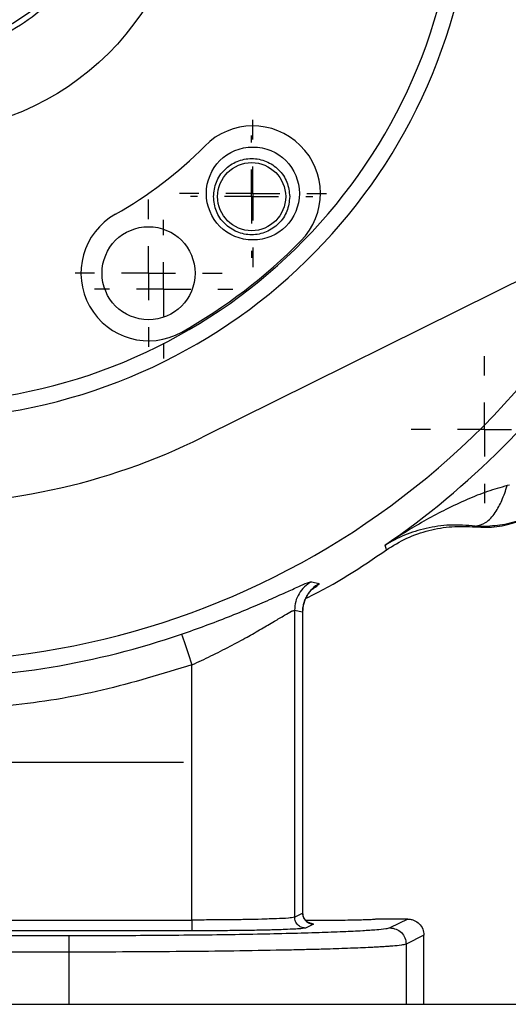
# Model space of a CAD drawing. Header units: inches. Extents: x 0.3 to 33.9, y 0.2 to 21.7.
# Tile 18 of 21: x 26.5 to 28.3, y 8.3 to 12. Entities that reach past the tile are written whole.
import ezdxf

# ---------------------------------------------------------------- set-up
doc = ezdxf.new("R2010")
doc.units = ezdxf.units.IN
doc.header["$MEASUREMENT"] = 0
doc.layers.add('SLD-0', color=7, linetype='Continuous', lineweight=25)
doc.styles.add('SLDTEXTSTYLE1', font='TXT', dxfattribs={"width": 0.605})
doc.dimstyles.new('SLDDIMSTYLE0', dxfattribs={"dimtxt": 0.222453, "dimasz": 0.13, "dimexe": 0, "dimexo": 0.0625, "dimgap": 0.055613, "dimtad": 0, "dimtih": 1, "dimtoh": 1, "dimrnd": 1e-09, "dimzin": 12, "dimdsep": 46, "dimtxsty": 'SLDTEXTSTYLE1', "dimsah": 1, "dimcen": 0.09, "dimadec": 0, "dimazin": 3, "dimtfac": 1, "dimtofl": 0, "dimtmove": 0, "dimatfit": 3, "dimfxl": 0, "dimfrac": 2, "dimtolj": 1, "dimtzin": 12, "dimarcsym": 0})

# ---------------------------------------------------------------- blocks, each defined once
blk = doc.blocks.new('_D_9')
at = {"layer": 'SLD-0'}
for p, q in [((27.9489, 8.2932), (27.9489, 4.6947)), ((24.8239, 6.9532), (24.8239, 4.6947)), ((24.8239, 4.8197), (25.9137, 4.8197)), ((26.1173, 4.8378), (26.041, 4.8378)), ((26.041, 4.8378), (26.041, 4.4962)), ((26.7115, 4.8378), (26.7879, 4.8378)), ((26.7879, 4.8378), (26.7879, 4.4962)), ((27.9489, 4.8197), (26.9152, 4.8197)), ((26.041, 4.4962), (26.1173, 4.4962)), ((26.7879, 4.4962), (26.7115, 4.4962))]:
    blk.add_line(p, q, dxfattribs=at)
for points in [[(24.8239, 4.8197), (24.9539, 4.7997), (24.9539, 4.8397)], [(27.9489, 4.8197), (27.8189, 4.8397), (27.8189, 4.7997)]]:
    blk.add_solid(points, dxfattribs=at)
at = {"layer": 'SLD-0', "char_height": 0.22917, "attachment_point": 1, "style": 'SLDTEXTSTYLE1'}
for s, insert in [('3.13', (26.1173, 5.1841)), ('79.4', (26.1173, 4.7916))]:
    blk.add_mtext(s, dxfattribs=dict(at, insert=insert))
blk = doc.blocks.new('_D_10')
at = {"layer": 'SLD-0'}
for p, q in [((28.9774, 12.5678), (30.9802, 12.5678)), ((30.8552, 12.5678), (30.8552, 10.7148)), ((30.4733, 10.3584), (30.3969, 10.3584)), ((30.3969, 10.3584), (30.3969, 10.0167)), ((31.2372, 10.3584), (31.3136, 10.3584)), ((31.3136, 10.3584), (31.3136, 10.0167)), ((30.3969, 10.0167), (30.4733, 10.0167)), ((31.3136, 10.0167), (31.2372, 10.0167)), ((30.8552, 8.3432), (30.8552, 9.9658)), ((26.6848, 8.3432), (30.9802, 8.3432))]:
    blk.add_line(p, q, dxfattribs=at)
for points in [[(30.8552, 12.5678), (30.8352, 12.4378), (30.8752, 12.4378)], [(30.8552, 8.3432), (30.8752, 8.4732), (30.8352, 8.4732)]]:
    blk.add_solid(points, dxfattribs=at)
at = {"layer": 'SLD-0', "char_height": 0.22917, "attachment_point": 1, "style": 'SLDTEXTSTYLE1'}
for s, insert in [('4.22', (30.5582, 10.7047)), ('107.3', (30.4733, 10.3121))]:
    blk.add_mtext(s, dxfattribs=dict(at, insert=insert))
blk = doc.blocks.new('_D_12')
at = {"layer": 'SLD-0'}
for p, q in [((29.5167, 12.3907), (29.5167, 3.5136)), ((24.8239, 6.9532), (24.8239, 3.5136)), ((26.7988, 3.6567), (26.7224, 3.6567)), ((26.7224, 3.6567), (26.7224, 3.315)), ((27.5627, 3.6567), (27.6391, 3.6567)), ((27.6391, 3.6567), (27.6391, 3.315)), ((24.8239, 3.6386), (26.5951, 3.6386)), ((29.5167, 3.6386), (27.7664, 3.6386)), ((26.7224, 3.315), (26.7988, 3.315)), ((27.6391, 3.315), (27.5627, 3.315))]:
    blk.add_line(p, q, dxfattribs=at)
for points in [[(24.8239, 3.6386), (24.9539, 3.6186), (24.9539, 3.6586)], [(29.5167, 3.6386), (29.3867, 3.6586), (29.3867, 3.6186)]]:
    blk.add_solid(points, dxfattribs=at)
at = {"layer": 'SLD-0', "char_height": 0.22917, "attachment_point": 1, "style": 'SLDTEXTSTYLE1'}
for s, insert in [('4.69', (26.8837, 4.003)), ('119.2', (26.7988, 3.6105))]:
    blk.add_mtext(s, dxfattribs=dict(at, insert=insert))
blk = doc.blocks.new('SW_CENTERMARKSYMBOL_13')
at = {"layer": 'SLD-0', "color": 0}
for p, q in [((0, 0.2), (0, 0.272)), ((0, 0), (0, 0.1)), ((-0.2, 0), (-0.272, 0)), ((0, 0), (-0.1, 0)), ((0, 0), (0, -0.1)), ((0, 0), (0.1, 0)), ((0.2, 0), (0.272, 0)), ((0, -0.2), (0, -0.272))]:
    blk.add_line(p, q, dxfattribs=at)
blk = doc.blocks.new('SW_CENTERMARKSYMBOL_14')
at = {"layer": 'SLD-0', "color": 0}
for p, q in [((0, 0.2), (0, 0.272)), ((0, 0), (0, 0.1)), ((-0.2, 0), (-0.272, 0)), ((0, 0), (-0.1, 0)), ((0, 0), (0, -0.1)), ((0, 0), (0.1, 0)), ((0.2, 0), (0.272, 0)), ((0, -0.2), (0, -0.272))]:
    blk.add_line(p, q, dxfattribs=at)
blk = doc.blocks.new('SW_CENTERMARKSYMBOL_21')
at = {"layer": 'SLD-0', "color": 0}
for p, q in [((0, 0.2), (0, 0.2562)), ((0, 0), (0, 0.1)), ((-0.2, 0), (-0.2563, 0)), ((0, 0), (-0.1, 0)), ((0, 0), (0, -0.1)), ((0, 0), (0.1, 0)), ((0.2, 0), (0.2562, 0)), ((0, -0.2), (0, -0.2563))]:
    blk.add_line(p, q, dxfattribs=at)
blk = doc.blocks.new('SW_CENTERMARKSYMBOL_23')
at = {"layer": 'SLD-0', "color": 0}
for p, q in [((0, 0.2), (0, 0.272)), ((0, 0), (0, 0.1)), ((-0.2, 0), (-0.272, 0)), ((0, 0), (-0.1, 0)), ((0, 0), (0, -0.1)), ((0, 0), (0.1, 0)), ((0.2, 0), (0.272, 0)), ((0, -0.2), (0, -0.272))]:
    blk.add_line(p, q, dxfattribs=at)
blk = doc.blocks.new('SW_CENTERMARKSYMBOL_27')
at = {"layer": 'SLD-0', "color": 0}
blk.add_line((0.2, 0), (2.235, 0), dxfattribs=at)
blk = doc.blocks.new('SW_CENTERMARKSYMBOL_30')
at = {"layer": 'SLD-0', "color": 0}
for p, q in [((0, 0.2), (0, 0.226)), ((0, 0), (0, 0.1)), ((-0.2, 0), (-0.226, 0)), ((0, 0), (-0.1, 0)), ((0, 0), (0, -0.1)), ((0, 0), (0.1, 0)), ((0.2, 0), (0.226, 0)), ((0, -0.2), (0, -0.226))]:
    blk.add_line(p, q, dxfattribs=at)

msp = doc.modelspace()

# ---------------------------------------------------------------- linework, layer by layer
at = {"color": 7, "linetype": 'Continuous', "lineweight": 25}
for p, q in [((29.1391, 11.4369), (27.1291, 10.4401)), ((28.2651, 10.2635), (28.257, 10.2612)), ((28.1392, 10.1087), (28.139, 10.1118)), ((28.1739, 10.11), (28.139, 10.1118)), ((27.8076, 10.0327), (27.805, 10.0411)), ((27.8103, 10.0239), (27.8076, 10.0327)), ((27.5324, 9.9056), (27.5613, 9.8989)), ((27.4702, 9.8004), (27.4702, 8.6644)), ((27.4702, 9.8004), (27.4999, 9.7942)), ((27.4999, 9.7942), (27.4999, 8.6792)), ((27.5004, 8.6753), (27.5004, 9.7971)), ((27.0907, 8.654), (27.0907, 9.5981)), ((27.4702, 8.6644), (27.4999, 8.6792)), ((25.8815, 8.654), (27.0907, 8.654)), ((27.0907, 8.654), (27.0907, 8.614)), ((27.5398, 8.6393), (27.5101, 8.6244)), ((27.5739, 8.6524), (27.5105, 8.6527)), ((27.8889, 8.6577), (27.7774, 8.6577)), ((27.8889, 8.6577), (27.8232, 8.6249)), ((27.0907, 8.614), (25.8815, 8.614)), ((27.9489, 8.5978), (27.8831, 8.5649)), ((27.9489, 8.3432), (27.9489, 8.5978)), ((26.6348, 8.5953), (23.013, 8.5953)), ((26.6348, 8.5953), (26.6348, 8.5354)), ((27.8831, 8.5649), (27.8831, 8.3432)), ((26.6348, 8.5354), (23.013, 8.5354)), ((26.6348, 8.5354), (26.6348, 8.3432)), ((23.013, 8.3432), (26.6348, 8.3432)), ((26.6348, 8.3432), (27.8831, 8.3432)), ((27.8831, 8.3432), (27.9489, 8.3432))]:
    msp.add_line(p, q, dxfattribs=at)
at = {"color": 8, "linetype": 'Continuous', "lineweight": 25}
for p, q in [((27.4999, 9.7942), (27.4984, 9.7921)), ((27.4999, 8.6792), (27.499, 8.6799)), ((27.4993, 8.6798), (27.4999, 8.6792))]:
    msp.add_line(p, q, dxfattribs=at)
at = {"color": 7, "linetype": 'Continuous', "lineweight": 25, "flags": 128}
msp.add_lwpolyline([(27.0519, 9.7116), (27.0552, 9.7017), (27.0637, 9.677), (27.0762, 9.6406), (27.0907, 9.5981)], dxfattribs=at)
at = {"color": 7, "linetype": 'Continuous', "lineweight": 25}
for centre, radius in [((26.0739, 12.5678), 1.0005), ((26.0739, 12.5678), 0.6937), ((27.3159, 11.342), 0.172), ((27.3113, 11.3304), 0.126), ((26.9299, 11.0472), 0.172)]:
    msp.add_circle(centre, radius, dxfattribs=at)
for centre, radius, start, end in [((26.0739, 12.5678), 2.061, 268.5435, 76.2097), ((26.0739, 12.5678), 2.001, 268.5779, 76.1753), ((27.3159, 11.342), 0.25, 315.3766, 135.3766), ((26.0739, 12.5678), 1.495, 299.3767, 315.3765), ((26.9299, 11.0472), 0.25, 119.3766, 299.3766), ((26.0739, 12.5678), 1.995, 299.3767, 315.3765), ((26.0739, 12.5678), 3.0628, 304.4163, 325.5837), ((28.1733, 10.4684), 0.3614, 264.581, 5.419), ((26.0739, 12.5678), 2.375, 267.7256, 296.3781), ((26.0739, 12.5678), 3.019, 270, 288.901)]:
    msp.add_arc(centre, radius, start, end, dxfattribs=at)
at = {"color": 8, "linetype": 'Continuous', "lineweight": 25}
msp.add_arc((26.0739, 12.5678), 2.9563, 191.8275, 332.9257, dxfattribs=at)
at = {"color": 7, "linetype": 'Continuous', "lineweight": 25}
for points, knots in [([(26.7877, 12.5678), (26.785, 12.5211), (26.7797, 12.4277), (26.7372, 12.2929), (26.6713, 12.1687), (26.5818, 12.0599), (26.473, 11.9705), (26.3488, 11.9041), (26.214, 11.8633), (26.0739, 11.8495), (25.9338, 11.8633), (25.799, 11.9041), (25.6748, 11.9705), (25.566, 12.0599), (25.4765, 12.1687), (25.4106, 12.2929), (25.3681, 12.4277), (25.3628, 12.5211), (25.3602, 12.5678)], [0, 0, 0, 0, 0.0625, 0.125, 0.1875, 0.25, 0.3125, 0.375, 0.4375, 0.5, 0.5625, 0.625, 0.6875, 0.75, 0.8125, 0.875, 0.9375, 1, 1, 1, 1]), ([(27.1703, 11.3304), (27.1725, 11.3488), (27.1767, 11.3857), (27.2093, 11.4327), (27.2559, 11.464), (27.3113, 11.475), (27.3668, 11.464), (27.4134, 11.4327), (27.446, 11.3857), (27.4502, 11.3488), (27.4523, 11.3304)], [0, 0, 0, 0, 0.125, 0.25, 0.375, 0.5, 0.625, 0.750001, 0.875, 1, 1, 1, 1]), ([(27.4523, 11.3304), (27.4502, 11.3119), (27.446, 11.275), (27.4134, 11.2281), (27.3668, 11.1967), (27.3113, 11.1857), (27.2559, 11.1967), (27.2093, 11.2281), (27.1767, 11.275), (27.1725, 11.3119), (27.1703, 11.3304)], [0, 0, 0, 0, 0.1250003, 0.2499994, 0.3750004, 0.4999997, 0.6250002, 0.7500001, 0.875, 1, 1, 1, 1]), ([(28.5299, 10.5027), (28.5309, 10.478), (28.5329, 10.4286), (28.5164, 10.3555), (28.4862, 10.2872), (28.4421, 10.2265), (28.3863, 10.1761), (28.321, 10.1386), (28.2492, 10.1144), (28.199, 10.1115), (28.1739, 10.11)], [0, 0, 0, 0, 0.1238417, 0.2480777, 0.3726766, 0.4976065, 0.622836, 0.7483328, 0.8740649, 1, 1, 1, 1]), ([(28.257, 10.2612), (28.2324, 10.2543), (28.1819, 10.2402), (28.1065, 10.2097), (28.0311, 10.1743), (27.9574, 10.1349), (27.882, 10.091), (27.8321, 10.0586), (27.805, 10.0411)], [0, 0, 0, 0, 0.151221, 0.3115893, 0.4822455, 0.6463701, 0.8083546, 1, 1, 1, 1]), ([(28.139, 10.1118), (28.1521, 10.1148), (28.1825, 10.1218), (28.2137, 10.1611), (28.2396, 10.2078), (28.2509, 10.2426), (28.257, 10.2612)], [0, 0, 0, 0, 0.196398, 0.455086, 0.709553, 1, 1, 1, 1]), ([(28.139, 10.1118), (28.1074, 10.1141), (28.0465, 10.1185), (27.9581, 10.1052), (27.8769, 10.0808), (27.8287, 10.0542), (27.805, 10.0411)], [0, 0, 0, 0, 0.272478, 0.525865, 0.767002, 1, 1, 1, 1]), ([(27.8103, 10.0239), (27.8349, 10.039), (27.8843, 10.0692), (27.9667, 10.0972), (28.0525, 10.1125), (28.1103, 10.1099), (28.1392, 10.1087)], [0, 0, 0, 0, 0.24998, 0.499964, 0.749966, 1, 1, 1, 1]), ([(27.5121, 9.8446), (27.5143, 9.8457), (27.6197, 9.8942), (27.716, 9.9598), (27.8103, 10.0239)], [0, 0, 0, 0, 0.021428, 1, 1, 1, 1]), ([(27.0519, 9.7116), (27.0814, 9.7219), (27.1398, 9.7424), (27.2245, 9.775), (27.3034, 9.8074), (27.3743, 9.8379), (27.434, 9.865), (27.481, 9.8855), (27.5116, 9.9004), (27.5277, 9.9044), (27.5324, 9.9056)], [0, 0, 0, 0, 0.181272, 0.358033, 0.525053, 0.67441, 0.804636, 0.904163, 0.971766, 1, 1, 1, 1]), ([(27.5324, 9.9056), (27.5234, 9.8997), (27.5055, 9.8879), (27.4858, 9.8621), (27.4727, 9.8325), (27.471, 9.8111), (27.4702, 9.8004)], [0, 0, 0, 0, 0.2499419, 0.4998934, 0.7499016, 1, 1, 1, 1]), ([(27.5613, 9.8989), (27.5525, 9.893), (27.5348, 9.8812), (27.5153, 9.8556), (27.5024, 9.826), (27.5007, 9.8048), (27.4999, 9.7942)], [0, 0, 0, 0, 0.2499425, 0.499893, 0.7499008, 1, 1, 1, 1]), ([(27.5004, 9.7924), (27.5006, 9.7978), (27.5009, 9.8089), (27.5037, 9.8225), (27.5071, 9.8332), (27.5103, 9.8412), (27.514, 9.8488), (27.5184, 9.8567), (27.522, 9.8617), (27.5239, 9.8644)], [0, 0, 0, 0, 0.212747, 0.428527, 0.538633, 0.650246, 0.761906, 0.869403, 1, 1, 1, 1]), ([(27.0907, 9.5981), (27.1141, 9.6089), (27.1616, 9.6308), (27.2293, 9.6654), (27.2916, 9.699), (27.3462, 9.7302), (27.3924, 9.7578), (27.4295, 9.7792), (27.4535, 9.7946), (27.4665, 9.7991), (27.4702, 9.8004)], [0, 0, 0, 0, 0.179574, 0.364511, 0.52994, 0.67293, 0.802781, 0.904644, 0.972462, 1, 1, 1, 1]), ([(27.0907, 9.5981), (26.9807, 9.5644), (26.7606, 9.4971), (26.4189, 9.4402), (26.1889, 9.4326), (26.0739, 9.4288)], [0, 0, 0, 0, 0.333248, 0.666733, 1, 1, 1, 1]), ([(27.4999, 8.6792), (27.5005, 8.674), (27.5017, 8.6635), (27.511, 8.6503), (27.5241, 8.6411), (27.5346, 8.6399), (27.5398, 8.6393)], [0, 0, 0, 0, 0.250075, 0.500171, 0.750165, 1, 1, 1, 1]), ([(27.5284, 8.6422), (27.5284, 8.6422), (27.5274, 8.6426), (27.525, 8.6431), (27.5212, 8.6449), (27.5166, 8.6476), (27.5121, 8.6514), (27.5066, 8.6578), (27.5016, 8.6673), (27.5008, 8.6756), (27.5004, 8.6798)], [0, 0, 0, 0, 0.003646, 0.060836, 0.148007, 0.255505, 0.375498, 0.501464, 0.75267, 1, 1, 1, 1]), ([(27.4702, 8.6644), (27.4627, 8.6632), (27.4405, 8.6598), (27.3998, 8.6588), (27.3491, 8.6567), (27.3059, 8.6559), (27.2739, 8.6553), (27.2503, 8.655), (27.2235, 8.6547), (27.19, 8.6544), (27.1546, 8.6542), (27.1207, 8.654), (27.1001, 8.654), (27.0907, 8.654)], [0, 0, 0, 0, 0.0596354, 0.177843, 0.3202924, 0.4607556, 0.5194134, 0.5729072, 0.6467845, 0.7315038, 0.8376985, 0.9258242, 1, 1, 1, 1]), ([(27.5101, 8.6244), (27.5049, 8.625), (27.4944, 8.6262), (27.4813, 8.6355), (27.472, 8.6487), (27.4708, 8.6592), (27.4702, 8.6644)], [0, 0, 0, 0, 0.249834, 0.499831, 0.749926, 1, 1, 1, 1]), ([(27.7774, 8.6577), (27.7726, 8.657), (27.7617, 8.6552), (27.7417, 8.6548), (27.7158, 8.6538), (27.684, 8.6532), (27.636, 8.6525), (27.5989, 8.6524), (27.5739, 8.6524)], [0, 0, 0, 0, 0.070806, 0.163634, 0.293474, 0.453264, 0.632233, 1, 1, 1, 1]), ([(27.8889, 8.6577), (27.8932, 8.6574), (27.9015, 8.6569), (27.9165, 8.6519), (27.9326, 8.6409), (27.9462, 8.6213), (27.948, 8.6056), (27.9489, 8.5978)], [0, 0, 0, 0, 0.136271, 0.265336, 0.500863, 0.749252, 1, 1, 1, 1]), ([(27.8232, 8.6249), (27.818, 8.6235), (27.8019, 8.6195), (27.768, 8.6171), (27.7159, 8.6131), (27.6447, 8.6099), (27.5552, 8.6066), (27.4492, 8.6037), (27.3291, 8.6011), (27.1978, 8.5989), (27.0595, 8.5973), (26.9179, 8.5962), (26.7761, 8.5955), (26.6817, 8.5954), (26.6348, 8.5953)], [0, 0, 0, 0, 0.013544, 0.041711, 0.08532, 0.145706, 0.221363, 0.311235, 0.413189, 0.524407, 0.642461, 0.76186, 0.881754, 1, 1, 1, 1]), ([(27.5101, 8.6244), (27.5066, 8.6237), (27.4949, 8.6214), (27.4695, 8.6204), (27.4296, 8.6183), (27.376, 8.6169), (27.3115, 8.6155), (27.2399, 8.6147), (27.1655, 8.6141), (27.1155, 8.614), (27.0907, 8.614)], [0, 0, 0, 0, 0.025419, 0.085288, 0.181367, 0.311211, 0.468164, 0.642448, 0.823099, 1, 1, 1, 1]), ([(27.8232, 8.6249), (27.831, 8.624), (27.8467, 8.6221), (27.8665, 8.6083), (27.8804, 8.5884), (27.8822, 8.5727), (27.8831, 8.5649)], [0, 0, 0, 0, 0.2498377, 0.4998333, 0.7499285, 1, 1, 1, 1]), ([(27.8831, 8.5649), (27.8772, 8.5635), (27.8609, 8.5596), (27.8391, 8.5582), (27.8181, 8.5564), (27.8021, 8.5554), (27.7855, 8.5543), (27.7686, 8.5534), (27.7323, 8.5515), (27.6733, 8.5491), (27.5996, 8.5466), (27.5298, 8.5447), (27.4668, 8.5432), (27.3644, 8.5411), (27.2193, 8.5388), (27.0297, 8.5368), (26.8334, 8.5356), (26.7011, 8.5354), (26.6348, 8.5354)], [0, 0, 0, 0, 0.014577, 0.040122, 0.052333, 0.065257, 0.078634, 0.092223, 0.105803, 0.165897, 0.234144, 0.282944, 0.333594, 0.385468, 0.528729, 0.682185, 0.840829, 1, 1, 1, 1])]:
    msp.add_open_spline(points, degree=3, knots=knots, dxfattribs=at)
at = {"color": 8, "linetype": 'Continuous', "lineweight": 25}
for points, knots in [([(27.5613, 9.8989), (27.5578, 9.8948), (27.5497, 9.8855), (27.5389, 9.8794), (27.5329, 9.876)], [0, 0, 0, 0, 0.441844, 1, 1, 1, 1]), ([(27.5241, 8.6426), (27.5267, 8.6426), (27.5322, 8.6425), (27.5372, 8.6404), (27.5398, 8.6393)], [0, 0, 0, 0, 0.477696, 1, 1, 1, 1])]:
    msp.add_open_spline(points, degree=3, knots=knots, dxfattribs=at)

# ---------------------------------------------------------------- block references
at = {"layer": 'SLD-0'}
for name, p in [('SW_CENTERMARKSYMBOL_13', (27.3159, 11.342)), ('SW_CENTERMARKSYMBOL_30', (27.3113, 11.3304)), ('SW_CENTERMARKSYMBOL_27', (24.8239, 9.2382)), ('SW_CENTERMARKSYMBOL_14', (26.9299, 11.0472)), ('SW_CENTERMARKSYMBOL_21', (26.9859, 10.9878)), ('SW_CENTERMARKSYMBOL_23', (28.1733, 10.4684))]:
    msp.add_blockref(name, p, dxfattribs=at)

# ---------------------------------------------------------------- dimensions: what is measured, and where the dimension line sits
dim = msp.add_linear_dim(base=(30.8552, 12.5678), p1=(26.6348, 8.3432), p2=(28.9274, 12.5678), angle=90, dimstyle='SLDDIMSTYLE0', dxfattribs=at)
dim.commit()
dim.dimension.update_dxf_attribs({"geometry": '_D_10', "text_midpoint": (30.8552, 10.3403), "dimtype": 160})
for base, p1, p2, picture, middle in [((24.8239, 3.6386), (29.5167, 12.4342), (24.8239, 7.0032), '_D_12', (27.1807, 3.6386)), ((27.948900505, 4.8197421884), (24.823900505, 7.0032067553), (27.948900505, 8.3432067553), '_D_9', (26.4144086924, 4.8197421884))]:
    dim = msp.add_linear_dim(base=base, p1=p1, p2=p2, dimstyle='SLDDIMSTYLE0', dxfattribs=at)
    dim.commit()
    dim.dimension.update_dxf_attribs({"geometry": picture, "text_midpoint": middle, "dimtype": 160})

doc.saveas('drawing.dxf')
